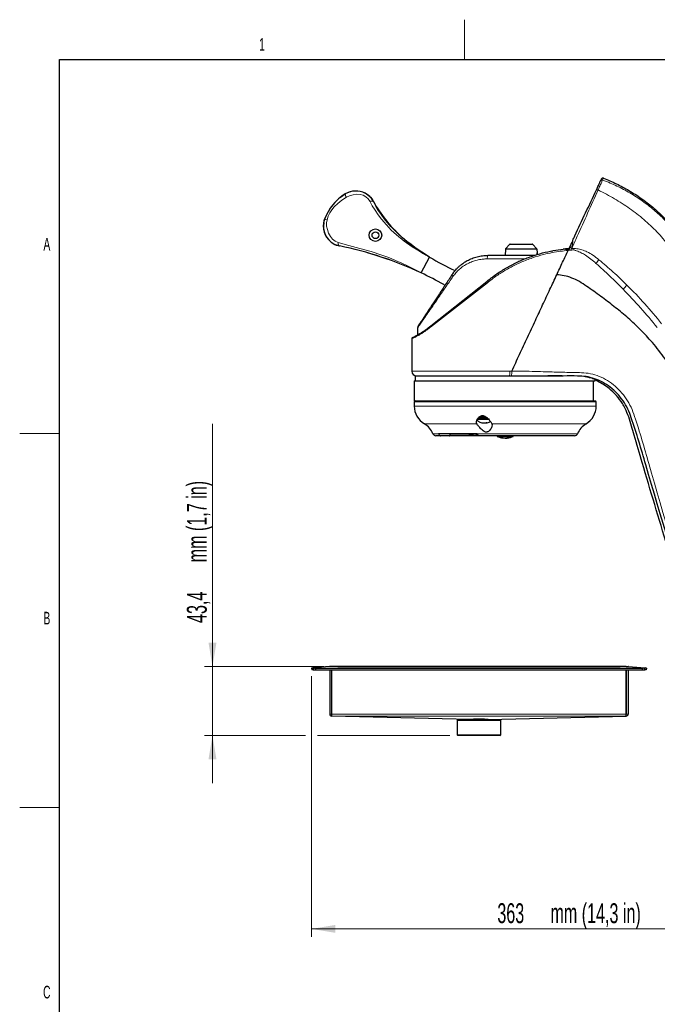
# Model space of a CAD drawing. Header units: millimetres. Extents: x 1 to 419, y 2 to 295.
# Tile 51 of 60: x 2 to 82, y 171 to 294. Entities that reach past the tile are written whole.
import ezdxf

# ---------------------------------------------------------------- set-up
doc = ezdxf.new("R2010")
doc.units = ezdxf.units.MM
doc.styles.add('SLDTEXTSTYLE0', font='TXT', dxfattribs={"width": 0.605})
doc.dimstyles.new('SLDDIMSTYLE1', dxfattribs={"dimtxt": 2.5, "dimasz": 3, "dimexe": 0, "dimexo": 0.0625, "dimtad": 1, "dimdec": 0, "dimlfac": 5, "dimrnd": 1e-09, "dimzin": 12, "dimdsep": 46, "dimtxsty": 'SLDTEXTSTYLE0', "dimsah": 1, "dimcen": 0.09, "dimadec": 0, "dimazin": 3, "dimtfac": 1, "dimtofl": 0, "dimtmove": 0, "dimatfit": 3, "dimfxl": 1, "dimfrac": 2, "dimtolj": 1, "dimtzin": 12, "dimarcsym": 0})
doc.dimstyles.new('SLDDIMSTYLE6', dxfattribs={"dimtxt": 2.5, "dimasz": 3, "dimexe": 0, "dimexo": 0.0625, "dimtad": 1, "dimdec": 1, "dimlfac": 5, "dimrnd": 1e-09, "dimzin": 12, "dimdsep": 46, "dimtxsty": 'SLDTEXTSTYLE0', "dimsah": 1, "dimcen": 0.09, "dimadec": 0, "dimazin": 3, "dimtfac": 1, "dimtmove": 0, "dimatfit": 0, "dimfxl": 1, "dimfrac": 2, "dimtolj": 1, "dimtzin": 12, "dimarcsym": 0})

# ---------------------------------------------------------------- blocks, each defined once
blk = doc.blocks.new('_D_16')
at = {"color": 7, "linetype": 'Continuous', "lineweight": 0}
for p, q in [((38.17, 212.01), (38.17, 179.23)), ((110.82, 210.43), (110.82, 179.23)), ((38.17, 180.23), (110.82, 180.23))]:
    blk.add_line(p, q, dxfattribs=at)
at = {"color": 7, "linetype": 'Continuous', "lineweight": 18}
for points in [[(38.17, 180.23), (41.17, 179.73), (41.17, 180.73)], [(110.82, 180.23), (107.82, 180.73), (107.82, 179.73)]]:
    blk.add_solid(points, dxfattribs=at)
at = {"color": 7, "linetype": 'Continuous', "lineweight": 18, "char_height": 2.5, "attachment_point": 1, "style": 'SLDTEXTSTYLE0'}
for s, insert in [('363', (61.51, 183.45)), ('mm (14,3 in)', (68.18, 183.45))]:
    blk.add_mtext(s, dxfattribs=dict(at, insert=insert))
blk = doc.blocks.new('_D_17')
at = {"color": 7, "linetype": 'Continuous', "lineweight": 0}
for p, q in [((25.72, 213.21), (25.72, 243.69)), ((39.69, 213.21), (24.72, 213.21)), ((25.72, 204.53), (25.72, 213.21)), ((37.42, 204.53), (24.72, 204.53)), ((25.72, 204.53), (25.72, 198.53)), ((55.56, 204.53), (38.92, 204.53))]:
    blk.add_line(p, q, dxfattribs=at)
at = {"color": 7, "linetype": 'Continuous', "lineweight": 18}
for points in [[(25.72, 213.21), (26.22, 216.21), (25.22, 216.21)], [(25.72, 204.53), (25.22, 201.53), (26.22, 201.53)]]:
    blk.add_solid(points, dxfattribs=at)
at = {"color": 7, "linetype": 'Continuous', "lineweight": 18, "char_height": 2.5, "attachment_point": 1, "rotation": 90, "style": 'SLDTEXTSTYLE0'}
for s, insert in [('mm (1,7 in)', (22.5, 226.3)), ('43,4', (22.5, 218.68))]:
    blk.add_mtext(s, dxfattribs=dict(at, insert=insert))

msp = doc.modelspace()

# ---------------------------------------------------------------- linework, layer by layer
at = {"color": 7, "linetype": 'Continuous', "lineweight": 18}
for p, q in [((57.375, 289.5), (57.375, 294.5)), ((63.0879, 266.2665), (65.9172, 266.2665)), ((70.951, 266.6146), (70.7522, 266.2606)), ((62.5164, 265.6752), (66.4887, 265.6752)), ((62.5311, 265.7096), (66.4741, 265.7096)), ((71.1249, 265.5657), (70.3987, 265.5022)), ((70.8605, 265.7424), (71.1332, 265.7554)), ((71.1249, 265.5657), (70.8823, 265.5541)), ((60.2582, 264.4411), (64.9994, 264.4411)), ((60.2685, 261.4457), (53.1068, 255.8662)), ((50.7607, 250.3214), (63.069, 250.3214)), ((63.069, 250.3214), (63.3195, 250.3213)), ((73.5501, 249.1214), (73.5501, 246.5814)), ((73.9307, 246.4814), (51.0707, 246.4814)), ((51.0707, 245.9414), (73.9307, 245.9414)), ((52.3407, 243.7073), (58.9378, 243.7073)), ((60.8289, 243.7073), (72.6607, 243.7073)), ((6.5, 242.5), (1.5, 242.5)), ((53.4199, 242.451), (54.1299, 242.451)), ((55.5419, 242.3014), (59.0616, 242.3014)), ((58.9521, 242.4552), (57.9426, 242.4552)), ((58.9572, 242.4394), (58.0525, 242.4394)), ((58.9806, 242.451), (71.5816, 242.451)), ((77.7134, 213.2095), (40.688, 213.2095)), ((40.6907, 207.2332), (40.4507, 207.2332)), ((40.7107, 207.2332), (77.6907, 207.2332)), ((40.7107, 206.9734), (77.6907, 206.9734)), ((77.7107, 207.2332), (77.9507, 207.2332)), ((6.5, 195.5), (1.5, 195.5))]:
    msp.add_line(p, q, dxfattribs=at)
at = {"color": 7, "linetype": 'Continuous', "lineweight": 25}
for p, q in [((6.5, 7.5), (6.5, 289.5)), ((6.5, 289.5), (413.5, 289.5)), ((45.4326, 272.292), (44.904, 272.6797)), ((45.9572, 271.6396), (45.9263, 271.694)), ((45.9845, 271.5902), (45.9502, 271.6266)), ((39.7351, 269.2188), (39.7967, 269.4126)), ((40.9554, 266.3413), (41.0998, 266.2628)), ((41.0057, 266.2973), (41.6802, 266.0577)), ((63.0879, 266.2665), (62.5311, 265.7096)), ((65.9172, 266.2665), (66.4741, 265.7096)), ((62.5164, 265.6752), (62.5026, 264.8811)), ((66.4887, 265.6752), (66.497, 265.2017)), ((66.497, 265.2017), (66.497, 265.2011)), ((66.497, 265.2017), (66.501, 264.9715)), ((66.501, 264.9715), (66.497, 265.2011)), ((68.2526, 265.423), (68.5007, 265.47)), ((51.9537, 262.671), (52.9929, 264.654)), ((52.9996, 264.6663), (52.9931, 264.6539)), ((51.9539, 262.6709), (51.9522, 262.6677)), ((53.1407, 256.0214), (60.1807, 261.6012)), ((54.7914, 261.2053), (54.922, 261.0992)), ((60.1807, 261.6012), (60.1807, 261.6012)), ((51.4972, 255.7711), (51.4972, 254.898)), ((50.7607, 254.4059), (50.7607, 250.3214)), ((51.0707, 249.1214), (51.0707, 246.5814)), ((51.0707, 249.1214), (73.5501, 249.1214)), ((51.2007, 249.7214), (51.2007, 249.1214)), ((51.2007, 249.7214), (69.7441, 249.7214)), ((69.8467, 249.7178), (69.6524, 249.7214)), ((73.5501, 249.1214), (73.5607, 249.1214)), ((73.5607, 249.1214), (73.5607, 246.5814)), ((73.5607, 249.1214), (73.8007, 249.1214)), ((73.8007, 249.1214), (73.8007, 249.246)), ((51.0707, 246.5814), (73.5501, 246.5814)), ((51.0707, 246.4814), (51.0707, 245.9414)), ((73.5501, 246.5814), (73.5607, 246.5814)), ((73.5607, 246.5814), (73.8307, 246.5814)), ((73.9307, 245.9414), (73.9307, 246.4814)), ((58.9964, 244.1362), (59.0538, 244.1362)), ((59.0708, 244.0538), (58.9964, 244.1362)), ((59.0329, 244.2814), (60.0501, 244.2814)), ((59.3711, 244.4566), (59.3711, 244.4366)), ((59.475, 244.5366), (59.475, 244.5181)), ((59.4825, 244.5366), (59.4828, 244.5338)), ((59.589, 243.8314), (59.6472, 243.8314)), ((59.6472, 243.8314), (60.1536, 243.8314)), ((60.2998, 244.3814), (60.0501, 244.3814)), ((60.0501, 244.2814), (60.4021, 244.2814)), ((54.4139, 242.2014), (53.7905, 242.2014)), ((54.1138, 242.5014), (58.9645, 242.5014)), ((54.1299, 242.451), (54.1138, 242.5014)), ((55.4627, 242.2014), (54.4139, 242.2014)), ((59.2647, 242.2014), (55.4529, 242.2014)), ((55.5428, 242.5014), (55.5428, 242.3014)), ((58.9806, 242.451), (58.9645, 242.5014)), ((71.2109, 242.2014), (59.2647, 242.2014)), ((61.5007, 242.2014), (61.5007, 242.1304)), ((61.5007, 242.1304), (63.2464, 242.1304)), ((63.2464, 242.1304), (63.2464, 242.2014)), ((63.4105, 242.2014), (63.4105, 242.1304)), ((63.4105, 242.1304), (63.5007, 242.1304)), ((63.5007, 242.1304), (63.5007, 242.2014)), ((38.3311, 213.0267), (38.1675, 213.0124)), ((38.1675, 213.0124), (38.1884, 212.7733)), ((40.4081, 213.2084), (38.3311, 213.0267)), ((40.4552, 213.2095), (38.3665, 213.0268)), ((38.7675, 213.0133), (79.6339, 213.0133)), ((40.4081, 213.2084), (40.4083, 213.2054)), ((40.4376, 213.208), (40.4081, 213.2084)), ((40.688, 213.2095), (40.4552, 213.2095)), ((77.7134, 213.2105), (40.688, 213.2105)), ((41.4607, 213.2132), (41.423, 213.2105)), ((41.4607, 213.2132), (76.9407, 213.2132)), ((41.4607, 213.2132), (41.4607, 213.2125)), ((41.4607, 213.2105), (41.4607, 213.2125)), ((76.9784, 213.2105), (76.9407, 213.2132)), ((76.9407, 213.2125), (76.9407, 213.2132)), ((76.9407, 213.2125), (76.9407, 213.2105)), ((77.7134, 213.2095), (77.9462, 213.2095)), ((77.9462, 213.2095), (80.0349, 213.0268)), ((77.9934, 213.2084), (77.9638, 213.208)), ((77.9934, 213.2084), (77.9931, 213.2054)), ((77.9934, 213.2084), (80.0704, 213.0267)), ((80.2339, 213.0124), (80.0704, 213.0267)), ((80.2339, 213.0124), (80.213, 212.7733)), ((38.3413, 212.7867), (38.1884, 212.7733)), ((38.3557, 212.788), (38.3413, 212.7867)), ((38.6105, 212.7742), (79.7909, 212.7742)), ((40.4507, 212.7742), (40.4507, 207.2332)), ((40.6907, 212.7742), (40.6907, 207.2332)), ((40.7107, 207.2332), (40.7107, 212.7742)), ((77.6907, 207.2332), (77.6907, 212.7742)), ((77.7107, 212.7742), (77.7107, 207.2332)), ((77.9507, 212.7742), (77.9507, 207.2332)), ((80.0457, 212.788), (80.0601, 212.7867)), ((80.213, 212.7733), (80.0601, 212.7867)), ((40.7107, 206.9732), (40.706, 206.9733)), ((40.7107, 206.9734), (40.7107, 207.2332)), ((40.7107, 206.9732), (40.7107, 206.9734)), ((58.0464, 206.5419), (40.7107, 206.9732)), ((60.3551, 206.5419), (77.6907, 206.9732)), ((77.6907, 206.9734), (77.6907, 207.2332)), ((77.6907, 206.9732), (77.6907, 206.9734)), ((77.6954, 206.9733), (77.6907, 206.9732)), ((56.5607, 206.5257), (56.4607, 206.4257)), ((56.4607, 206.4257), (56.4607, 204.6257)), ((59.2007, 206.4257), (56.4607, 206.4257)), ((56.5607, 206.5257), (59.2007, 206.5257)), ((57.9507, 206.5442), (57.9507, 206.5257)), ((59.2007, 206.5257), (61.8407, 206.5257)), ((61.9407, 206.4257), (59.2007, 206.4257)), ((60.4507, 206.5257), (60.4507, 206.5442)), ((61.9407, 206.4257), (61.8407, 206.5257)), ((61.9407, 204.6257), (61.9407, 206.4257)), ((56.4607, 204.6257), (56.5607, 204.5257)), ((56.4607, 204.6257), (61.9407, 204.6257)), ((61.8407, 204.5257), (56.5607, 204.5257)), ((61.8407, 204.5257), (61.9407, 204.6257))]:
    msp.add_line(p, q, dxfattribs=at)
at = {"color": 7, "linetype": 'Continuous', "lineweight": 25, "flags": 128}
for points in [[(42.3943, 272.5855), (41.7881, 272.1675), (41.7088, 272.0976)], [(43.0436, 272.8721), (42.7759, 272.7828), (42.4013, 272.5974)], [(42.8032, 272.7967), (42.8194, 272.803), (43.0979, 272.8913)], [(45.9563, 271.631), (45.6811, 272.0493), (45.4328, 272.2924)], [(45.5768, 272.1684), (45.7362, 271.9812), (45.8703, 271.7898)], [(52.9929, 264.654), (52.3452, 265.0558), (51.5689, 265.5717), (51.1325, 265.8802), (50.6629, 266.2292), (50.1564, 266.6277), (49.6057, 267.0907), (49.1133, 267.5352), (48.6072, 268.0274), (48.1319, 268.5285), (47.7025, 269.0201), (47.3319, 269.4806), (46.9397, 270.0125), (46.5981, 270.5224), (46.2836, 271.0408), (45.9845, 271.5902)], [(39.7972, 269.3971), (39.6854, 268.9772), (39.6497, 268.6555)], [(41.0213, 266.2878), (41.2631, 266.1793), (41.3472, 266.1484)], [(41.0998, 266.2628), (41.2055, 266.2055), (41.6488, 266.068)], [(58.0525, 242.4394), (58.521, 242.4334), (58.5211, 242.4334)], [(58.7995, 242.4302), (58.9896, 242.4281), (59.007, 242.4279)]]:
    msp.add_lwpolyline(points, dxfattribs=at)
at = {"color": 7, "linetype": 'Continuous', "lineweight": 18, "flags": 128}
for points in [[(45.4799, 271.6762), (45.2727, 271.9856), (45.0006, 272.2453), (44.6626, 272.4363), (44.2683, 272.5423), (43.8366, 272.56), (43.3907, 272.4981), (42.9561, 272.3689), (42.5572, 272.1823)], [(74.1682, 273.0956), (74.1316, 273.1118), (74.0951, 273.1252), (74.0603, 273.1353), (74.0284, 273.1417), (74.0009, 273.1441), (73.9788, 273.1424), (73.963, 273.1367), (73.9541, 273.1273)], [(42.5572, 272.1823), (41.9699, 271.8113), (41.4545, 271.4067), (41.0142, 270.9675), (40.7262, 270.6039), (40.4784, 270.2113), (40.2756, 269.7924), (40.1173, 269.3468)], [(45.9502, 271.6266), (45.91, 271.6694), (45.7895, 271.7108), (45.6392, 271.711), (45.4799, 271.6762)], [(52.9929, 264.654), (52.2304, 265.0857), (51.5025, 265.5205), (50.8073, 265.9633), (49.7999, 266.6694), (48.8211, 267.4612), (48.1851, 268.0528), (47.5654, 268.7035), (46.97, 269.4123), (46.5477, 269.9734), (46.1542, 270.5464), (45.7965, 271.1175), (45.4799, 271.6762)], [(40.1173, 269.3468), (40.0518, 268.9679), (40.0665, 268.5422), (40.1541, 268.1136), (40.3138, 267.6763), (40.5346, 267.2659), (40.8132, 266.913), (41.1411, 266.649), (41.5024, 266.4898)], [(41.5024, 266.4898), (42.848, 266.1272), (44.25, 265.7554), (45.6551, 265.3526), (47.0084, 264.9107), (47.8718, 264.5921), (48.7069, 264.253), (49.5195, 263.8935), (50.321, 263.5124), (51.1296, 263.1048), (51.9537, 262.671)], [(41.5024, 266.4898), (41.5103, 266.3343), (41.5429, 266.1992), (41.601, 266.1028), (41.6802, 266.0577)], [(55.8112, 262.4468), (55.8028, 262.4269), (55.801, 262.4031), (55.806, 262.3757), (55.8176, 262.3452), (55.8356, 262.3123), (55.8597, 262.2774), (55.8895, 262.2413), (55.9244, 262.2045)]]:
    msp.add_lwpolyline(points, dxfattribs=at)
at = {"color": 7, "linetype": 'Continuous', "lineweight": 25}
for radius in [0.7937, 0.4318]:
    msp.add_circle((46.197, 267.4181), radius, dxfattribs=at)
at = {"color": 7, "linetype": 'Continuous', "lineweight": 18}
for centre, radius, start, end in [((74.6588, 274.1675), 0.199, 68.902366, 154.777682), ((43.0656, 272.6064), 0.6621, 180.636352, 219.840248), ((39.8208, 268.7154), 0.6975, 64.848305, 91.97982), ((60.9533, 264.5479), 0.7032, 151.710318, 188.730086), ((73.9766, 266.0074), 3.1274, 184.860822, 188.333907), ((74.3674, 265.5184), 3.2428, 175.80915, 179.164554), ((82.7047, 257.2075), 11.0427, 139.830357, 142.837018), ((87.8891, 251.2108), 14.163, 135.454205, 138.337493)]:
    msp.add_arc(centre, radius, start, end, dxfattribs=at)
at = {"color": 7, "linetype": 'Continuous', "lineweight": 25}
for centre, radius, start, end in [((74.7678, 274.3989), 0.2, 68.810711, 155), ((45.6335, 267.2972), 6.2083, 121.350046, 160.078363), ((43.725, 270.4299), 2.54, 62.343415, 121.350046), ((43.7181, 270.4066), 2.5561, 46.559741, 65.835427), ((43.725, 270.4299), 2.54, 47.222761, 63.409869), ((45.6719, 267.2771), 6.2455, 134.006519, 160.156674), ((60.9119, 279.8747), 17.0722, 208.84016, 227.395811), ((42.1847, 268.5471), 2.54, 160.078363, 242.343415), ((42.0896, 268.4999), 2.4385, 169.258969, 242.281869), ((60.9119, 279.8747), 17.0722, 228.097575, 235.066521), ((63.1233, 266.2311), 0.05, 90, 135), ((65.8818, 266.2311), 0.05, 45, 90), ((32.8305, 221.9364), 45, 64.851845, 78.658286), ((32.8955, 222.1822), 44.7463, 64.793399, 74.045076), ((70.4334, 293.5064), 33.7, 235.066521, 238.847078), ((62.5664, 265.6743), 0.05, 135, 179), ((66.4387, 265.6743), 0.05, 1, 45), ((70.4334, 293.5064), 33.7, 238.847078, 245.01166), ((32.8955, 222.1822), 44.7463, 60.703107, 64.793399), ((51.3607, 250.3214), 0.6, 180, 270), ((51.1707, 246.4814), 0.1, 90, 180), ((73.8307, 246.4814), 0.1, 0, 90), ((53.6707, 245.9414), 2.6, 180, 239.23364), ((71.3307, 245.9414), 2.6, 300.76636, 0), ((72.6145, 244.5258), 0.6944, 303.818197, 320.593308), ((51.0107, 241.4732), 2.6, 22.089306, 59.23364), ((73.9907, 241.4732), 2.6, 120.76636, 157.910694), ((53.7905, 242.6014), 0.4, 202.089306, 270), ((58.0583, 242.8694), 0.43, 254.390155, 269.227096), ((62.5007, 244.3122), 2.4, 245.375682, 263.438405), ((62.4164, 243.6407), 1.7233, 263.672279, 298.791459), ((62.5798, 243.6407), 1.7236, 267.371069, 298.81185), ((62.5007, 244.3122), 2.4, 276.561595, 294.624318), ((71.2109, 242.6014), 0.4, 270, 337.910694), ((40.7107, 207.2332), 0.26, 180, 268.970122), ((40.7107, 207.2332), 0.02, 180, 270), ((77.6907, 207.2332), 0.02, 270, 0), ((77.6907, 207.2332), 0.26, 271.029878, 0)]:
    msp.add_arc(centre, radius, start, end, dxfattribs=at)
for centre, major_axis, ratio, start_param, end_param in [((38.7675, 212.7798), (-0.4235, 9.7359), 0.04366062, 1.54353149, 1.56818699), ((38.7675, 212.5433), (0.4267, 9.7359), 0.04332772, 1.52302039, 1.54769327), ((38.7675, 213.0658), (0.6, 0), 0.08748866, 3.98047813, 4.71238898), ((38.7675, 206.1553), (0, 6.858), 0.08748866, 0, 0.26482736), ((79.6339, 213.0658), (0.6, 0), 0.08748866, 4.71238898, 5.44429983), ((79.6339, 206.1553), (0, 6.858), 0.08748866, 6.01835795, 6.28318531), ((79.6339, 212.5433), (-0.4267, 9.7359), 0.04332772, 4.73549204, 4.76016492), ((79.6339, 212.7798), (0.4235, 9.7359), 0.04366062, 4.71499832, 4.73965381), ((38.7675, 212.8249), (0.6, 0), 0.08748866, 3.95580525, 4.44756162), ((79.6339, 212.8249), (0.6, 0), 0.08748866, 4.97721634, 5.46897271), ((59.2007, 206.5128), (1.26, 0), 0.0575, 0.4124272, 2.72916545)]:
    msp.add_ellipse(centre, major_axis=major_axis, ratio=ratio, start_param=start_param, end_param=end_param, dxfattribs=at)
for points, knots in [([(73.9541, 273.1273), (73.9819, 273.1868), (74.0905, 273.4198), (74.2587, 273.7804), (74.4198, 274.1259), (74.4591, 274.2101), (74.4787, 274.2523)], [0, 0, 0, 0, 0.10280513, 0.4024855, 0.70122215, 1, 1, 1, 1]), ([(74.4787, 274.2523), (74.5101, 274.3195), (74.5729, 274.4543), (74.582, 274.4737), (74.5865, 274.4834)], [0, 0, 0, 0, 0.49893327, 1, 1, 1, 1]), ([(74.84, 274.5853), (75.389, 274.3575), (76.4869, 273.9019), (78.0712, 273.0446), (79.5977, 272.0602), (81.0489, 270.941), (82.4019, 269.7063), (83.6603, 268.3523), (84.8114, 266.8837), (85.8376, 265.3196), (86.7199, 263.6852), (87.4729, 261.9834), (88.055, 260.1984), (88.7423, 257.5509), (89.7137, 254.1049), (91.0534, 249.8822), (92.5285, 245.6984), (94.1195, 241.6097), (95.8169, 237.6236), (97.6146, 233.7363), (99.5319, 229.9007), (101.5747, 226.1079), (103.7386, 222.3659), (106.031, 218.6808), (108.4197, 215.0544), (110.0188, 212.6391), (110.8184, 211.4314)], [0, 0, 0, 0, 0.023969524, 0.047939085, 0.072568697, 0.097198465, 0.121798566, 0.14639876, 0.171702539, 0.197006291, 0.221789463, 0.24657257, 0.271993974, 0.297445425, 0.356943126, 0.416440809, 0.476181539, 0.535922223, 0.593448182, 0.650974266, 0.708715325, 0.766456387, 0.824783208, 0.883109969, 0.941554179, 1, 1, 1, 1]), ([(70.9815, 266.7525), (71.0744, 266.9517), (71.6152, 268.1115), (72.6039, 270.2318), (73.5041, 272.1621), (73.9541, 273.1273)], [0, 0, 0, 0, 0.0939633, 0.54697844, 1, 1, 1, 1]), ([(63.1233, 266.2811), (63.1417, 266.2811), (63.17, 266.2811), (63.342, 266.2811), (63.52, 266.2811), (63.741, 266.2811), (64.0621, 266.2811), (64.5026, 266.2811), (64.943, 266.2811), (65.2641, 266.2811), (65.4851, 266.2811), (65.6631, 266.2811), (65.8351, 266.2811), (65.8634, 266.2811), (65.8818, 266.2811)], [0, 0, 0, 0, 0.11972842, 0.18418033, 0.25, 0.31581967, 0.38027158, 0.5, 0.61972842, 0.68418033, 0.75, 0.81581967, 0.88027158, 1, 1, 1, 1]), ([(70.7522, 266.2606), (70.7435, 266.2421), (70.7175, 266.1863), (70.6792, 266.1042), (70.6404, 266.021), (70.6159, 265.9685), (70.5915, 265.9161), (70.5672, 265.864), (70.5433, 265.8128), (70.5212, 265.7652), (70.5086, 265.7383), (70.5007, 265.7214)], [0, 0, 0, 0, 0.11305226, 0.33921079, 0.45214269, 0.56506794, 0.62153035, 0.73445901, 0.84739393, 0.90385759, 1, 1, 1, 1]), ([(70.9815, 266.7525), (70.981, 266.7514), (70.9681, 266.7237), (70.9265, 266.6344), (70.8462, 266.4623), (70.7868, 266.3348), (70.7522, 266.2606)], [0, 0, 0, 0, 0.00618618, 0.15747544, 0.50987219, 1, 1, 1, 1]), ([(55.8112, 262.4468), (55.8696, 262.5322), (55.9944, 262.7146), (56.1869, 262.9543), (56.4097, 263.204), (56.6534, 263.4455), (56.919, 263.6739), (57.1855, 263.8763), (57.4467, 264.0518), (57.8269, 264.2748), (58.3261, 264.5106), (58.9726, 264.7212), (59.6456, 264.8559), (60.1072, 264.8728), (60.3341, 264.8811)], [0, 0, 0, 0, 0.05861066, 0.12520544, 0.1749678, 0.24972896, 0.32122959, 0.37512746, 0.44067603, 0.50018963, 0.62497797, 0.75049271, 0.87734853, 1, 1, 1, 1]), ([(60.1807, 261.6012), (60.1807, 261.6012), (60.3664, 261.7545), (60.9219, 262.1952), (61.8944, 262.8753), (63.1155, 263.5969), (64.4222, 264.24), (65.795, 264.7784), (67.1945, 265.2007), (68.5491, 265.4976), (69.3705, 265.6038), (69.7812, 265.6568)], [0, 0, 0, 0, 0.000003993, 0.065441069, 0.192211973, 0.319354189, 0.445970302, 0.584767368, 0.723536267, 0.86175804, 1, 1, 1, 1]), ([(66.2035, 264.8811), (65.9655, 264.8811), (65.322, 264.8811), (64.2079, 264.8811), (62.9031, 264.8811), (61.6017, 264.8811), (60.7532, 264.8811), (60.3341, 264.8811)], [0, 0, 0, 0, 0.130270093, 0.352204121, 0.572283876, 0.788746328, 1, 1, 1, 1]), ([(68.9686, 262.4358), (69.2191, 262.9728), (69.7013, 264.0068), (70.1723, 265.017), (70.3987, 265.5025)], [0, 0, 0, 0, 0.51934411, 1, 1, 1, 1]), ([(70.5007, 265.7214), (70.4784, 265.7198), (70.4449, 265.7175), (70.3892, 265.7133), (70.3335, 265.709), (70.2663, 265.7036), (70.1986, 265.6978), (70.1301, 265.6918), (69.9961, 265.6794), (69.8792, 265.6676), (69.7824, 265.657), (69.7812, 265.6568)], [0, 0, 0, 0, 0.09662053, 0.14493073, 0.24155133, 0.33817272, 0.43479559, 0.53142045, 0.62804836, 0.99537783, 1, 1, 1, 1]), ([(55.8112, 262.4468), (55.5373, 262.0318), (54.9989, 261.2158), (54.243, 260.0703), (53.5565, 259.0299), (52.9542, 258.1171), (52.4453, 257.3459), (52.0456, 256.7402), (51.7459, 256.286), (51.6301, 256.1106), (51.574, 256.0256)], [0, 0, 0, 0, 0.15011768, 0.29516898, 0.4336504, 0.56443719, 0.68691704, 0.80108754, 0.90355465, 1, 1, 1, 1]), ([(63.3195, 250.3213), (63.6486, 251.0269), (64.3092, 252.4437), (65.3016, 254.5719), (66.2672, 256.6421), (67.2097, 258.664), (68.103, 260.5791), (68.6879, 261.8337), (68.9686, 262.4358)], [0, 0, 0, 0, 0.1726936, 0.34673063, 0.52225734, 0.68270753, 0.84772962, 1, 1, 1, 1]), ([(101.7138, 211.4314), (100.6078, 213.8419), (98.3965, 218.6614), (95.0874, 225.8977), (91.8022, 233.1493), (89.2531, 238.8029), (87.4741, 242.8589), (86.3646, 245.2704), (85.1639, 247.6329), (83.9021, 249.956), (82.4342, 252.1412), (80.8946, 254.0665), (79.3319, 255.7373), (77.7797, 257.1658), (76.1585, 258.4695), (74.7756, 259.5304), (73.6297, 260.3641), (72.7358, 260.9893), (71.8237, 261.6081), (70.8644, 262.0588), (69.897, 262.3632), (69.2777, 262.4116), (68.9686, 262.4358)], [0, 0, 0, 0, 0.12733479, 0.25458809, 0.38169114, 0.5086013, 0.5508632, 0.59300494, 0.6349651, 0.67675228, 0.71832586, 0.75952582, 0.79368856, 0.8272887, 0.8605157, 0.89394262, 0.91153947, 0.92920802, 0.94693799, 0.96466541, 0.98236394, 1, 1, 1, 1]), ([(60.2685, 261.4457), (60.2666, 261.4481), (60.2626, 261.4533), (60.2453, 261.476), (60.2186, 261.5134), (60.1919, 261.5572), (60.1771, 261.5897), (60.1795, 261.5974), (60.1807, 261.6012)], [0, 0, 0, 0, 0.03136856, 0.06930357, 0.30198963, 0.53466464, 0.7673322, 1, 1, 1, 1]), ([(50.8832, 254.5778), (50.8805, 254.5766), (50.8595, 254.5665), (50.9344, 254.6034), (51.1694, 254.7155), (51.596, 254.9444), (52.0911, 255.2456), (52.5829, 255.576), (52.9544, 255.8726), (53.1398, 256.0206)], [0, 0, 0, 0, 0.02168652, 0.16843179, 0.37638865, 0.58427916, 0.72274134, 0.86163754, 1, 1, 1, 1]), ([(51.574, 256.0256), (51.5558, 255.9933), (51.5246, 255.9381), (51.5014, 255.8505), (51.4986, 255.7977), (51.4972, 255.7711)], [0, 0, 0, 0, 0.41161277, 0.70421124, 1, 1, 1, 1]), ([(50.8256, 254.5383), (50.8236, 254.5366), (50.8168, 254.5308), (50.7965, 254.5072), (50.7718, 254.4652), (50.7665, 254.4286), (50.7639, 254.4102)], [0, 0, 0, 0, 0.10494393, 0.35904826, 0.67792438, 1, 1, 1, 1]), ([(69.6524, 249.7214), (69.1693, 249.7214), (68.5684, 249.7214), (67.9627, 249.7214), (67.844, 249.7214)], [0, 0, 0, 0, 0.80399709, 1, 1, 1, 1]), ([(88.4911, 211.4314), (87.7261, 213.9335), (84.9602, 222.9805), (81.4147, 233.9436), (78.9262, 242.8971), (77.9333, 245.5825), (77.3239, 246.6151), (76.5756, 247.5392), (75.7066, 248.3293), (74.7424, 248.9574), (73.7147, 249.4129), (72.6603, 249.6723), (71.3706, 249.7363), (70.4297, 249.7249), (69.8467, 249.7178)], [0, 0, 0, 0, 0.17095608, 0.61812783, 0.75268962, 0.77853505, 0.8043689, 0.83020154, 0.85603402, 0.88171417, 0.90739313, 0.93287509, 0.95840806, 1, 1, 1, 1]), ([(74.1007, 249.056), (74.0937, 249.0672), (74.0798, 249.0895), (73.9675, 249.1619), (73.7865, 249.2572), (73.5313, 249.3682), (73.206, 249.4816), (72.8229, 249.5876), (72.5125, 249.6361), (72.3594, 249.6601)], [0, 0, 0, 0, 0.14129484, 0.28259905, 0.42793291, 0.57327623, 0.71677615, 0.86026872, 1, 1, 1, 1]), ([(77.5579, 245.6483), (77.4477, 245.8517), (77.1383, 246.4228), (76.4875, 247.2911), (75.6716, 248.0781), (74.8619, 248.6666), (74.3557, 248.9256), (74.1007, 249.056)], [0, 0, 0, 0, 0.14043983, 0.39425142, 0.65512051, 0.82628915, 1, 1, 1, 1]), ([(79.6972, 238.8557), (79.3624, 239.9983), (78.9158, 241.5224), (78.3423, 243.4223), (78.0439, 244.5726), (77.7189, 245.292), (77.5579, 245.6483)], [0, 0, 0, 0, 0.50106485, 0.66838086, 0.83571609, 1, 1, 1, 1]), ([(58.9378, 243.7073), (58.9127, 243.8005), (58.8647, 243.9784), (58.9802, 244.2911), (59.1561, 244.5395), (59.3617, 244.6915), (59.5403, 244.7537), (59.7349, 244.7465), (59.9647, 244.6575), (60.2553, 244.45), (60.5616, 244.1377), (60.7613, 243.8684), (60.8153, 243.7397), (60.8289, 243.7073)], [0, 0, 0, 0, 0.13035291, 0.2489439, 0.37041726, 0.43046312, 0.47992519, 0.52975702, 0.58324466, 0.66960838, 0.80944085, 0.95204369, 1, 1, 1, 1]), ([(59.0538, 244.1362), (59.0941, 244.0857), (59.1675, 243.9939), (59.3398, 243.8855), (59.5044, 243.8288), (59.62, 243.8367), (59.6498, 243.8388)], [0, 0, 0, 0, 0.27443833, 0.49958085, 0.87095481, 1, 1, 1, 1]), ([(60.0501, 244.3814), (59.9246, 244.3814), (59.6735, 244.3814), (59.3326, 244.3814), (59.1191, 244.3814), (59.0706, 244.3814), (59.0672, 244.3814)], [0, 0, 0, 0, 0.32520949, 0.65041898, 0.97562847, 1, 1, 1, 1]), ([(59.205, 244.5612), (59.2353, 244.5581), (59.3254, 244.549), (59.5526, 244.5318), (59.8422, 244.5111), (60.069, 244.4986), (60.1719, 244.4907), (60.1881, 244.4894)], [0, 0, 0, 0, 0.13669468, 0.40750406, 0.67846416, 0.9494417, 1, 1, 1, 1]), ([(59.3713, 244.4357), (59.389, 244.4254), (59.4242, 244.405), (59.4595, 244.3845), (59.4772, 244.3742)], [0, 0, 0, 0, 0.50023807, 1, 1, 1, 1]), ([(59.4773, 244.5194), (59.4597, 244.5092), (59.4244, 244.4887), (59.3892, 244.4683), (59.3715, 244.4581)], [0, 0, 0, 0, 0.49980364, 1, 1, 1, 1]), ([(59.3806, 244.4366), (59.3787, 244.4382), (59.3728, 244.4431), (59.4384, 244.4503), (59.5223, 244.4571), (59.5744, 244.4606), (59.5878, 244.4615), (59.5913, 244.4617), (59.5921, 244.4617), (59.5923, 244.4617), (59.5924, 244.4617), (59.5924, 244.4617), (59.6452, 244.4651), (59.7273, 244.469), (59.856, 244.4755), (59.922, 244.4791), (59.9653, 244.4814)], [0, 0, 0, 0, 0.10750097, 0.32853123, 0.4990659, 0.54189848, 0.55263355, 0.55532965, 0.55600983, 0.55618294, 0.55622776, 0.55623973, 0.55624474, 0.77410747, 0.85146296, 1, 1, 1, 1]), ([(59.3806, 244.4566), (59.3787, 244.4582), (59.3728, 244.4631), (59.4438, 244.4708), (59.5348, 244.4782), (59.6427, 244.4848), (59.7382, 244.4895), (59.8358, 244.4946), (59.8684, 244.4963)], [0, 0, 0, 0, 0.12106642, 0.37010501, 0.61215478, 0.62591908, 0.87529364, 1, 1, 1, 1]), ([(59.8386, 244.5743), (59.823, 244.5733), (59.756, 244.5689), (59.6902, 244.5648), (59.6047, 244.5582), (59.5278, 244.5509), (59.4975, 244.5446), (59.4821, 244.5414)], [0, 0, 0, 0, 0.0909036, 0.39147443, 0.4080827, 0.6998393, 1, 1, 1, 1]), ([(59.8715, 244.5101), (59.9288, 244.5045), (60.0025, 244.4975), (60.065, 244.4895), (60.0788, 244.4878)], [0, 0, 0, 0, 0.77841209, 1, 1, 1, 1]), ([(60.2595, 244.4544), (60.26, 244.4535), (60.2622, 244.4493), (60.2047, 244.4409), (60.1277, 244.4344), (60.0704, 244.4303), (60.0245, 244.4268), (59.9799, 244.4238), (59.9458, 244.4214)], [0, 0, 0, 0, 0.086034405, 0.395219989, 0.692133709, 0.729501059, 0.793356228, 1, 1, 1, 1]), ([(60.2597, 244.4366), (60.2612, 244.435), (60.265, 244.4309), (60.2338, 244.4257), (60.2075, 244.4222), (60.2004, 244.4213), (60.1985, 244.4211), (60.1981, 244.4211), (60.198, 244.421), (60.1979, 244.421), (60.1979, 244.421), (60.169, 244.4176), (60.0942, 244.4118), (59.9952, 244.4049), (59.9458, 244.4014)], [0, 0, 0, 0, 0.14483763, 0.3624815, 0.41708465, 0.430739, 0.43415291, 0.43500654, 0.43522001, 0.43527342, 0.43528679, 0.43529127, 0.71761129, 1, 1, 1, 1]), ([(60.1877, 243.8375), (60.1857, 243.8369), (60.1561, 243.828), (60.1247, 243.8335), (60.0955, 243.8387)], [0, 0, 0, 0, 0.0684536, 1, 1, 1, 1]), ([(60.1535, 243.8387), (60.1822, 243.8367), (60.2966, 243.8288), (60.4582, 243.8876), (60.5966, 243.9667), (60.6429, 244.0213), (60.6552, 244.0358)], [0, 0, 0, 0, 0.15457934, 0.61797528, 0.89895547, 1, 1, 1, 1]), ([(60.8289, 243.7073), (60.8401, 243.6133), (60.8643, 243.4112), (60.7032, 243.0788), (60.5042, 242.8318), (60.3296, 242.7078), (60.1723, 242.6598), (60.007, 242.6722), (59.7998, 242.7626), (59.5145, 242.9882), (59.2207, 243.3055), (59.0178, 243.5645), (58.9546, 243.6774), (58.9378, 243.7073)], [0, 0, 0, 0, 0.13600866, 0.292309, 0.38775786, 0.44461779, 0.48706613, 0.52976856, 0.58008361, 0.66875888, 0.82580909, 0.95387799, 1, 1, 1, 1]), ([(54.1299, 242.451), (54.1458, 242.4113), (54.1776, 242.3321), (54.2584, 242.2491), (54.3402, 242.2069), (54.3939, 242.2029), (54.4139, 242.2014)], [0, 0, 0, 0, 0.27183753, 0.54309197, 0.82963948, 1, 1, 1, 1]), ([(55.4627, 242.2014), (55.4727, 242.2027), (55.4926, 242.2054), (55.5186, 242.2266), (55.5363, 242.2568), (55.5424, 242.2838), (55.5427, 242.2983), (55.5428, 242.3014)], [0, 0, 0, 0, 0.25208476, 0.50471957, 0.73938337, 0.94455216, 1, 1, 1, 1]), ([(59.2647, 242.2014), (59.2279, 242.2064), (59.1541, 242.2163), (59.0576, 242.295), (59.0034, 242.3832), (58.9845, 242.4394), (58.9806, 242.451)], [0, 0, 0, 0, 0.31235743, 0.62521884, 0.92275265, 1, 1, 1, 1]), ([(87.9982, 211.4314), (86.2805, 217.0384), (83.4827, 226.1705), (80.7515, 235.3228), (79.6972, 238.8557)], [0, 0, 0, 0, 0.61397954, 1, 1, 1, 1])]:
    msp.add_open_spline(points, degree=3, knots=knots, dxfattribs=at)
at = {"color": 7, "linetype": 'Continuous', "lineweight": 18}
for points, knots in [([(74.7304, 274.3531), (74.7103, 274.3057), (74.67, 274.2109), (74.4975, 273.8247), (74.316, 273.422), (74.1983, 273.162), (74.1682, 273.0956)], [0, 0, 0, 0, 0.29885169, 0.59757699, 0.89720704, 1, 1, 1, 1]), ([(74.84, 274.5853), (74.8398, 274.5848), (74.8385, 274.5821), (74.8176, 274.5378), (74.7612, 274.4185), (74.7304, 274.3531)], [0, 0, 0, 0, 0.10161124, 0.50819059, 1, 1, 1, 1]), ([(74.7304, 274.3531), (75.0544, 274.2284), (75.9506, 273.8836), (77.3723, 273.1976), (78.9643, 272.2608), (80.4711, 271.1909), (81.8801, 269.9999), (83.18, 268.6927), (84.3668, 267.2812), (85.4308, 265.7757), (86.4191, 264.1062), (87.2677, 262.2524), (87.9723, 260.2321), (88.5672, 258.171), (89.1139, 256.0931), (89.94, 253.1547), (91.1597, 249.3888), (92.7706, 244.8559), (94.5221, 240.4299), (96.3958, 236.1108), (98.4124, 231.8581), (100.5719, 227.651), (102.9056, 223.5129), (105.394, 219.4402), (107.9663, 215.423), (109.7067, 212.7625), (110.5752, 211.4314), (110.5752, 211.4314)], [0, 0, 0, 0, 0.01406874, 0.038907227, 0.063838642, 0.088774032, 0.11361796, 0.138428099, 0.163326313, 0.188224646, 0.213034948, 0.241828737, 0.270680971, 0.299671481, 0.328717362, 0.35767398, 0.423153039, 0.488637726, 0.552019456, 0.615440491, 0.67886121, 0.74224251, 0.80664619, 0.871080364, 0.935549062, 0.999999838, 1, 1, 1, 1]), ([(74.1682, 273.0956), (73.7295, 272.1256), (72.852, 270.1852), (71.7558, 267.7366), (71.0905, 266.2546), (70.8605, 265.7424)], [0, 0, 0, 0, 0.39544251, 0.79104822, 1, 1, 1, 1]), ([(109.4443, 211.4314), (109.4443, 211.4314), (108.6432, 212.7544), (107.0413, 215.3995), (104.667, 219.3855), (102.3476, 223.4098), (100.1081, 227.5073), (97.9669, 231.6842), (95.9058, 235.9234), (93.9302, 240.2039), (92.0123, 244.5666), (90.1456, 249.0053), (88.7175, 252.6736), (87.7762, 255.5242), (87.1734, 257.5042), (86.5388, 259.4715), (85.8136, 261.4031), (84.8973, 263.3273), (83.7368, 265.2004), (82.3531, 267.0036), (80.7904, 268.654), (79.0616, 270.1274), (77.2013, 271.4269), (75.5568, 272.4032), (74.5242, 272.9181), (74.1682, 273.0956)], [0, 0, 0, 0, 0.000000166, 0.064402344, 0.128818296, 0.193206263, 0.25757027, 0.322607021, 0.387676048, 0.452757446, 0.517811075, 0.585083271, 0.652339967, 0.680956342, 0.709644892, 0.73829232, 0.766826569, 0.795313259, 0.826687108, 0.858144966, 0.889516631, 0.920807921, 0.952181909, 0.983514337, 1, 1, 1, 1]), ([(70.951, 266.6146), (70.9534, 266.6159), (70.9581, 266.6184), (70.9649, 266.6195), (70.971, 266.6183), (70.9785, 266.6131), (70.9854, 266.6001), (70.9962, 266.5494), (70.987, 266.4227), (70.9558, 266.2296), (70.9203, 266.0789), (70.9025, 266.0032)], [0, 0, 0, 0, 0.01379498, 0.0268698, 0.0399642, 0.05385727, 0.0861871, 0.12589048, 0.3270513, 0.66202489, 1, 1, 1, 1]), ([(70.9815, 266.7525), (70.9734, 266.7348), (70.96, 266.7054), (70.9456, 266.6693), (70.937, 266.6435), (70.9331, 266.6263), (70.9335, 266.6156), (70.936, 266.6111), (70.9406, 266.6101), (70.9458, 266.6116), (70.9495, 266.6137), (70.951, 266.6146)], [0, 0, 0, 0, 0.30335595, 0.50234344, 0.63654053, 0.77718871, 0.84076155, 0.89412107, 0.93313036, 0.97221093, 1, 1, 1, 1]), ([(70.3987, 265.5027), (70.084, 265.4721), (69.4534, 265.4108), (68.4141, 265.2405), (67.2364, 264.9809), (65.9198, 264.5894), (64.5397, 264.0577), (63.2244, 263.4218), (61.9966, 262.7075), (61.014, 262.0364), (60.4579, 261.5958), (60.2685, 261.4457)], [0, 0, 0, 0, 0.10506759, 0.21048841, 0.31552138, 0.4470751, 0.57865283, 0.69826392, 0.81837516, 0.93813024, 1, 1, 1, 1]), ([(70.3842, 265.5832), (70.3195, 265.5942), (70.1952, 265.6153), (70.0213, 265.6389), (69.8939, 265.6524), (69.8242, 265.657), (69.7973, 265.6576), (69.7866, 265.6573), (69.783, 265.657), (69.7812, 265.6568)], [0, 0, 0, 0, 0.35110421, 0.67459242, 0.86584992, 0.94292146, 0.9731153, 0.98682979, 1, 1, 1, 1]), ([(70.3987, 265.5027), (70.3976, 265.5162), (70.3953, 265.5432), (70.3882, 265.5695), (70.384, 265.5821), (70.3839, 265.5823)], [0, 0, 0, 0, 0.495558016, 0.991116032, 1, 1, 1, 1]), ([(70.8823, 265.5541), (70.8798, 265.554), (70.8567, 265.5525), (70.8152, 265.5505), (70.7549, 265.5499), (70.6856, 265.5524), (70.6033, 265.5588), (70.5003, 265.5692), (70.4263, 265.5775), (70.384, 265.5823)], [0, 0, 0, 0, 0.014789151, 0.139104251, 0.250142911, 0.378859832, 0.557555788, 0.747126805, 1, 1, 1, 1]), ([(70.902, 266.0013), (70.8851, 265.936), (70.8638, 265.8533), (70.841, 265.7607), (70.8349, 265.7316), (70.8337, 265.7193), (70.8337, 265.7152), (70.8339, 265.7131), (70.8344, 265.7117), (70.8348, 265.7109), (70.8354, 265.7105), (70.8361, 265.7104), (70.8374, 265.7107), (70.8412, 265.7133), (70.8492, 265.724), (70.8558, 265.7348), (70.8605, 265.7424)], [0, 0, 0, 0, 0.5924898, 0.74945348, 0.82798804, 0.84762963, 0.85485855, 0.86239798, 0.86516894, 0.86796662, 0.87000398, 0.87203687, 0.87535093, 0.88384218, 0.91749646, 1, 1, 1, 1]), ([(73.9046, 263.8782), (73.697, 264.0646), (73.2777, 264.4409), (72.6435, 264.8754), (72.0378, 265.2111), (71.5423, 265.4285), (71.2414, 265.5274), (71.1249, 265.5657)], [0, 0, 0, 0, 0.23748536, 0.47966146, 0.67524375, 0.87421596, 1, 1, 1, 1]), ([(71.1332, 265.7554), (71.2575, 265.7447), (71.5809, 265.7171), (72.1315, 265.5818), (72.8118, 265.3146), (73.5446, 264.9124), (74.023, 264.5269), (74.2666, 264.3307)], [0, 0, 0, 0, 0.12146851, 0.3159849, 0.51560022, 0.75333743, 1, 1, 1, 1]), ([(55.9244, 262.2045), (56.0487, 262.3717), (56.2966, 262.7051), (56.7395, 263.1388), (57.2279, 263.5207), (57.7658, 263.844), (58.3435, 264.1044), (58.9588, 264.295), (59.5984, 264.418), (60.0393, 264.4335), (60.2582, 264.4411)], [0, 0, 0, 0, 0.12517045, 0.24968719, 0.37505871, 0.50007709, 0.62605953, 0.75042344, 0.87608017, 1, 1, 1, 1]), ([(60.2142, 264.4385), (60.134, 264.4373), (59.9842, 264.4352), (59.8366, 264.419), (59.768, 264.4115)], [0, 0, 0, 0, 0.53497625, 1, 1, 1, 1]), ([(77.3083, 260.6256), (76.7535, 261.1818), (75.6431, 262.295), (74.4843, 263.3503), (73.9046, 263.8782)], [0, 0, 0, 0, 0.49967605, 1, 1, 1, 1]), ([(74.2666, 264.3307), (74.871, 263.8217), (76.0812, 262.8026), (77.2235, 261.6985), (77.7953, 261.1459)], [0, 0, 0, 0, 0.49944905, 1, 1, 1, 1]), ([(55.9244, 262.2045), (55.6292, 261.7756), (55.0635, 260.9538), (54.2677, 259.7969), (53.5554, 258.7622), (52.9248, 257.8455), (52.3967, 257.0784), (51.9816, 256.4749), (51.6719, 256.0251), (51.5545, 255.8544), (51.4972, 255.7711)], [0, 0, 0, 0, 0.15295473, 0.29304331, 0.433054, 0.56147165, 0.68471602, 0.79876832, 0.90186618, 1, 1, 1, 1]), ([(77.7953, 261.1459), (78.5553, 260.3737), (80.0785, 258.8259), (81.4578, 257.1384), (82.1489, 256.2928)], [0, 0, 0, 0, 0.498919, 1, 1, 1, 1]), ([(81.6066, 255.818), (80.9173, 256.644), (79.537, 258.2982), (78.0518, 259.8491), (77.3083, 260.6256)], [0, 0, 0, 0, 0.49934768, 1, 1, 1, 1]), ([(53.1068, 255.8662), (52.9641, 255.753), (52.6787, 255.5265), (52.2802, 255.2484), (51.9136, 255.0121), (51.4846, 254.7588), (51.0739, 254.5424), (50.7926, 254.4087), (50.7881, 254.4067), (50.7862, 254.4059)], [0, 0, 0, 0, 0.10392147, 0.20785105, 0.31510479, 0.42236687, 0.63034915, 0.84370227, 1, 1, 1, 1]), ([(53.1068, 255.8662), (53.106, 255.8689), (53.1001, 255.8903), (53.0958, 255.9316), (53.1067, 255.9844), (53.1287, 256.0085), (53.1398, 256.0206)], [0, 0, 0, 0, 0.04468337, 0.3472684, 0.67363398, 1, 1, 1, 1]), ([(63.3191, 250.3203), (63.3184, 250.2418), (63.317, 250.0848), (63.3067, 249.8868), (63.2924, 249.7507), (63.2813, 249.731), (63.2758, 249.7214)], [0, 0, 0, 0, 0.25310688, 0.50621375, 0.75932063, 1, 1, 1, 1]), ([(63.3191, 250.3203), (63.3191, 250.3203), (63.8099, 250.3229), (64.7895, 250.3203), (66.2293, 250.2976), (67.8769, 250.2351), (69.721, 250.1832), (71.4842, 250.1614), (72.9361, 250.0929), (74.0401, 249.8001), (75.1078, 249.3168), (76.0921, 248.654), (76.9817, 247.8249), (77.731, 246.8684), (78.3463, 245.7985), (79.3028, 243.0782), (81.8071, 234.1181), (85.1412, 223.0534), (87.8612, 213.9616), (88.6181, 211.4314)], [0, 0, 0, 0, 0.00000022, 0.02752908, 0.05514537, 0.08266989, 0.12603871, 0.16941496, 0.1919241, 0.21492966, 0.23739994, 0.26054848, 0.28303964, 0.3061875, 0.32860299, 0.35166273, 0.46732612, 0.85175978, 1, 1, 1, 1])]:
    msp.add_open_spline(points, degree=3, knots=knots, dxfattribs=at)
for points in [[(70.9025, 266.0032), (70.8063, 265.9269), (70.6138, 265.7744), (70.4607, 265.6469), (70.3842, 265.5832)], [(63.069, 250.3214), (63.0685, 250.2428), (63.0676, 250.0855), (63.0609, 249.8872), (63.0512, 249.7485), (63.0436, 249.7304), (63.0398, 249.7214)]]:
    msp.add_open_spline(points, degree=3, dxfattribs=at)

# ---------------------------------------------------------------- texts
at = {"color": 7, "linetype": 'Continuous', "lineweight": 0, "char_height": 1.5875, "attachment_point": 2, "style": 'SLDTEXTSTYLE0'}
for s, insert in [('1', (31.9448, 292.1781)), ('A', (4.9138, 267.0781)), ('B', (4.9138, 220.0781)), ('C', (4.9046, 173.0781))]:
    msp.add_mtext(s, dxfattribs=dict(at, insert=insert))

# ---------------------------------------------------------------- dimensions: what is measured, and where the dimension line sits
at = {"color": 7, "linetype": 'Continuous', "lineweight": 18}
dim = msp.add_linear_dim(base=(25.7235, 213.2105), p1=(56.5607, 204.5257), p2=(40.6892, 213.2105), angle=90, text='<> mm (1,7 in)', dimstyle='SLDDIMSTYLE6', dxfattribs=at)
dim.commit()
dim.dimension.update_dxf_attribs({"geometry": '_D_17', "text_midpoint": (25.7235, 231.1842), "dimtype": 160})
dim = msp.add_linear_dim(base=(110.8184, 180.2309), p1=(38.1675, 213.0124), p2=(110.8184, 211.4314), text='<> mm (14,3 in)', dimstyle='SLDDIMSTYLE1', dxfattribs=at)
dim.commit()
dim.dimension.update_dxf_attribs({"geometry": '_D_16', "text_midpoint": (74.493, 180.2309), "dimtype": 160})

doc.saveas('drawing.dxf')
